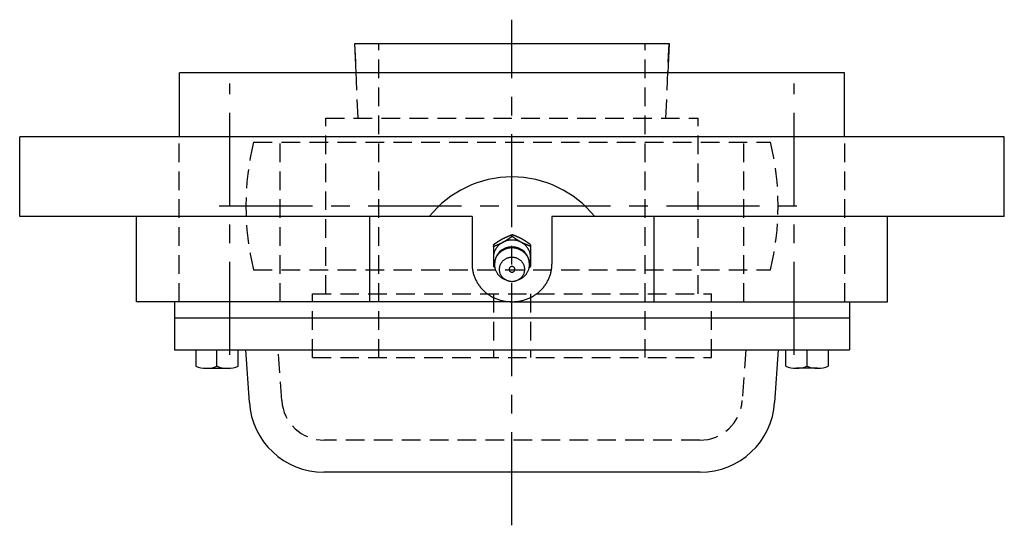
# Model space of a CAD drawing. Extents: x -102 to 237, y -102 to 238.
# Tile 10 of 10: x -92 to 93, y 143 to 238. Entities that reach past the tile are written whole.
import ezdxf

# ---------------------------------------------------------------- set-up
doc = ezdxf.new("R2010")
doc.units = 0
doc.header["$LTSCALE"] = 14
doc.linetypes.add('CENTER', pattern=[2, 1.25, -0.25, 0.25, -0.25])
doc.linetypes.add('HIDDEN', pattern=[0.375, 0.25, -0.125])
doc.layers.get('0').update_dxf_attribs({"linetype": 'CONTINUOUS'})
doc.layers.add('CENTER', color=1, linetype='CENTER')
doc.layers.add('HIDDEN', color=3, linetype='HIDDEN')

msp = doc.modelspace()

# ---------------------------------------------------------------- linework, layer by layer
for p, q in [((-29.27, 227.5), (-29.5, 233)), ((-29.5, 233), (29.5, 233)), ((29.5, 233), (29.27, 227.5)), ((-62.5, 215.5), (-62.5, 227.5)), ((62.5, 227.5), (-62.5, 227.5)), ((62.5, 215.5), (62.5, 227.5)), ((92.5, 215.5), (-92.5, 215.5)), ((-92.5, 200.5), (-92.5, 215.5)), ((92.5, 200.5), (92.5, 215.5)), ((-7.5, 200.5), (-92.5, 200.5)), ((-70.53, 184.5), (-70.53, 200.5)), ((-26.73, 184.5), (-26.73, 200.5)), ((-7.5, 200.5), (-7.5, 191.55)), ((92.5, 200.5), (7.5, 200.5)), ((7.5, 200.5), (7.5, 191.55)), ((26.73, 184.5), (26.73, 200.5)), ((70.53, 184.5), (70.53, 200.5)), ((-3.5, 195.21), (-3.5, 191.1)), ((3.5, 195.21), (3.5, 191.1)), ((-3.24, 190.91), (-3.5, 191.1)), ((3.24, 190.91), (3.5, 191.1)), ((0, 184.5), (-70.53, 184.5)), ((-63.43, 184.5), (-63.43, 175.5)), ((0, 184.5), (70.53, 184.5)), ((63.43, 184.5), (63.43, 175.5)), ((-63.43, 181.5), (63.43, 181.5)), ((-63.43, 175.5), (63.43, 175.5)), ((-59.43, 175.5), (-59.43, 172.42)), ((-55.43, 172.42), (-55.43, 175.5)), ((-51.43, 172.42), (-51.43, 175.5)), ((-49.35, 165.59), (-50, 175.5)), ((50, 175.5), (49.35, 165.59)), ((51.43, 172.42), (51.43, 175.5)), ((55.43, 172.42), (55.43, 175.5)), ((59.43, 175.5), (59.43, 172.42)), ((-57.43, 172), (-53.43, 172)), ((57.43, 172), (53.43, 172)), ((35.38, 152.5), (-35.38, 152.5))]:
    msp.add_line(p, q)
at = {"linetype": 'CONTINUOUS'}
for p, q in [((0, 196.8), (0, 197.11)), ((-0.96, 188.53), (-1.33, 188.68)), ((0.96, 188.53), (1.33, 188.68))]:
    msp.add_line(p, q, dxfattribs=at)
for points in [[(-3.5, 195.21, 0), (-3.48, 195.23, 0), (-3.46, 195.24, 0), (-3.44, 195.26, 0), (-3.42, 195.27, 0), (-3.4, 195.29, 0), (-3.38, 195.3, 0), (-3.36, 195.32, 0), (-3.34, 195.33, 0), (-3.31, 195.34, 0), (-3.29, 195.36, 0), (-3.27, 195.37, 0), (-3.25, 195.39, 0), (-3.23, 195.4, 0), (-3.21, 195.42, 0), (-3.19, 195.43, 0), (-3.17, 195.45, 0), (-3.15, 195.46, 0), (-3.13, 195.48, 0), (-3.11, 195.49, 0), (-3.09, 195.5, 0), (-3.07, 195.52, 0), (-3.05, 195.53, 0), (-3.03, 195.55, 0), (-3.01, 195.56, 0), (-2.99, 195.58, 0), (-2.96, 195.59, 0), (-2.94, 195.61, 0), (-2.92, 195.62, 0), (-2.9, 195.63, 0), (-2.88, 195.65, 0), (-2.86, 195.66, 0), (-2.84, 195.68, 0), (-2.82, 195.69, 0), (-2.8, 195.71, 0), (-2.78, 195.72, 0), (-2.76, 195.73, 0), (-2.74, 195.75, 0), (-2.71, 195.76, 0), (-2.69, 195.78, 0), (-2.67, 195.79, 0), (-2.65, 195.8, 0), (-2.63, 195.82, 0), (-2.61, 195.83, 0), (-2.59, 195.85, 0), (-2.57, 195.86, 0), (-2.55, 195.87, 0), (-2.53, 195.89, 0), (-2.51, 195.9, 0), (-2.48, 195.91, 0), (-2.46, 195.93, 0), (-2.44, 195.94, 0), (-2.42, 195.96, 0), (-2.4, 195.97, 0), (-2.38, 195.98, 0), (-2.36, 196, 0), (-2.34, 196.01, 0), (-2.31, 196.02, 0), (-2.29, 196.03, 0), (-2.27, 196.05, 0), (-2.25, 196.06, 0), (-2.23, 196.07, 0), (-2.21, 196.09, 0), (-2.19, 196.1, 0), (-2.16, 196.11, 0), (-2.14, 196.13, 0), (-2.12, 196.14, 0), (-2.1, 196.15, 0), (-2.08, 196.16, 0), (-2.06, 196.18, 0), (-2.03, 196.19, 0), (-2.01, 196.2, 0), (-1.99, 196.21, 0), (-1.97, 196.23, 0), (-1.95, 196.24, 0), (-1.93, 196.25, 0), (-1.9, 196.26, 0), (-1.88, 196.28, 0), (-1.86, 196.29, 0), (-1.84, 196.3, 0), (-1.82, 196.31, 0), (-1.79, 196.32, 0), (-1.77, 196.34, 0), (-1.75, 196.35, 0), (-1.73, 196.36, 0), (-1.71, 196.37, 0), (-1.68, 196.38, 0), (-1.66, 196.39, 0), (-1.64, 196.41, 0), (-1.62, 196.42, 0), (-1.59, 196.43, 0), (-1.57, 196.44, 0), (-1.55, 196.45, 0), (-1.53, 196.46, 0), (-1.5, 196.47, 0), (-1.48, 196.48, 0), (-1.46, 196.49, 0), (-1.44, 196.5, 0), (-1.41, 196.52, 0), (-1.39, 196.53, 0), (-1.37, 196.54, 0), (-1.35, 196.55, 0), (-1.32, 196.56, 0), (-1.3, 196.57, 0), (-1.28, 196.58, 0), (-1.26, 196.59, 0), (-1.23, 196.6, 0), (-1.21, 196.61, 0), (-1.19, 196.62, 0), (-1.16, 196.63, 0), (-1.14, 196.64, 0), (-1.12, 196.65, 0), (-1.1, 196.66, 0), (-1.07, 196.67, 0), (-1.05, 196.68, 0), (-1.03, 196.69, 0), (-1, 196.7, 0), (-0.98, 196.71, 0), (-0.96, 196.72, 0), (-0.93, 196.73, 0), (-0.91, 196.74, 0), (-0.89, 196.75, 0), (-0.86, 196.76, 0), (-0.84, 196.77, 0), (-0.82, 196.78, 0), (-0.8, 196.79, 0), (-0.77, 196.8, 0), (-0.75, 196.81, 0), (-0.73, 196.82, 0), (-0.7, 196.83, 0), (-0.68, 196.84, 0), (-0.66, 196.85, 0), (-0.63, 196.86, 0), (-0.61, 196.87, 0), (-0.59, 196.88, 0), (-0.56, 196.89, 0), (-0.54, 196.9, 0), (-0.52, 196.91, 0), (-0.49, 196.92, 0), (-0.47, 196.93, 0), (-0.45, 196.94, 0), (-0.42, 196.94, 0), (-0.4, 196.96, 0), (-0.38, 196.96, 0), (-0.35, 196.97, 0), (-0.33, 196.98, 0), (-0.3, 196.99, 0), (-0.28, 197, 0), (-0.26, 197.01, 0), (-0.23, 197.02, 0), (-0.21, 197.03, 0), (-0.19, 197.04, 0), (-0.16, 197.05, 0), (-0.14, 197.06, 0), (-0.12, 197.07, 0), (-0.09, 197.08, 0), (-0.07, 197.09, 0), (-0.05, 197.09, 0), (-0.02, 197.1, 0), (0, 197.11, 0)], [(-3.5, 194.9, 0), (-3.48, 194.91, 0), (-3.45, 194.92, 0), (-3.43, 194.93, 0), (-3.41, 194.94, 0), (-3.38, 194.95, 0), (-3.36, 194.96, 0), (-3.34, 194.97, 0), (-3.31, 194.97, 0), (-3.29, 194.98, 0), (-3.27, 194.99, 0), (-3.24, 195, 0), (-3.22, 195.01, 0), (-3.19, 195.02, 0), (-3.17, 195.03, 0), (-3.15, 195.04, 0), (-3.12, 195.05, 0), (-3.1, 195.06, 0), (-3.08, 195.07, 0), (-3.05, 195.08, 0), (-3.03, 195.09, 0), (-3.01, 195.09, 0), (-2.98, 195.1, 0), (-2.96, 195.11, 0), (-2.94, 195.12, 0), (-2.91, 195.13, 0), (-2.89, 195.14, 0), (-2.87, 195.15, 0), (-2.84, 195.16, 0), (-2.82, 195.17, 0), (-2.8, 195.18, 0), (-2.77, 195.19, 0), (-2.75, 195.2, 0), (-2.73, 195.21, 0), (-2.7, 195.22, 0), (-2.68, 195.23, 0), (-2.66, 195.24, 0), (-2.63, 195.25, 0), (-2.61, 195.26, 0), (-2.59, 195.27, 0), (-2.57, 195.28, 0), (-2.54, 195.29, 0), (-2.52, 195.3, 0), (-2.5, 195.31, 0), (-2.47, 195.32, 0), (-2.45, 195.33, 0), (-2.43, 195.34, 0), (-2.4, 195.35, 0), (-2.38, 195.36, 0), (-2.36, 195.37, 0), (-2.34, 195.38, 0), (-2.31, 195.39, 0), (-2.29, 195.4, 0), (-2.27, 195.41, 0), (-2.24, 195.42, 0), (-2.22, 195.43, 0), (-2.2, 195.44, 0), (-2.18, 195.45, 0), (-2.15, 195.46, 0), (-2.13, 195.47, 0), (-2.11, 195.48, 0), (-2.08, 195.5, 0), (-2.06, 195.51, 0), (-2.04, 195.52, 0), (-2.02, 195.53, 0), (-1.99, 195.54, 0), (-1.97, 195.55, 0), (-1.95, 195.56, 0), (-1.93, 195.57, 0), (-1.9, 195.58, 0), (-1.88, 195.59, 0), (-1.86, 195.61, 0), (-1.84, 195.62, 0), (-1.82, 195.63, 0), (-1.79, 195.64, 0), (-1.77, 195.65, 0), (-1.75, 195.66, 0), (-1.73, 195.68, 0), (-1.7, 195.69, 0), (-1.68, 195.7, 0), (-1.66, 195.71, 0), (-1.64, 195.72, 0), (-1.62, 195.74, 0), (-1.6, 195.75, 0), (-1.57, 195.76, 0), (-1.55, 195.77, 0), (-1.53, 195.78, 0), (-1.51, 195.8, 0), (-1.49, 195.81, 0), (-1.46, 195.82, 0), (-1.44, 195.83, 0), (-1.42, 195.85, 0), (-1.4, 195.86, 0), (-1.38, 195.87, 0), (-1.36, 195.88, 0), (-1.33, 195.9, 0), (-1.31, 195.91, 0), (-1.29, 195.92, 0), (-1.27, 195.94, 0), (-1.25, 195.95, 0), (-1.23, 195.96, 0), (-1.21, 195.98, 0), (-1.19, 195.99, 0), (-1.16, 196, 0), (-1.14, 196.02, 0), (-1.12, 196.03, 0), (-1.1, 196.04, 0), (-1.08, 196.06, 0), (-1.06, 196.07, 0), (-1.04, 196.08, 0), (-1.02, 196.1, 0), (-0.99, 196.11, 0), (-0.97, 196.12, 0), (-0.95, 196.14, 0), (-0.93, 196.15, 0), (-0.91, 196.17, 0), (-0.89, 196.18, 0), (-0.87, 196.19, 0), (-0.85, 196.21, 0), (-0.83, 196.22, 0), (-0.81, 196.24, 0), (-0.78, 196.25, 0), (-0.76, 196.26, 0), (-0.74, 196.28, 0), (-0.72, 196.29, 0), (-0.7, 196.31, 0), (-0.68, 196.32, 0), (-0.66, 196.33, 0), (-0.64, 196.35, 0), (-0.62, 196.36, 0), (-0.6, 196.38, 0), (-0.58, 196.39, 0), (-0.56, 196.41, 0), (-0.54, 196.42, 0), (-0.51, 196.44, 0), (-0.49, 196.45, 0), (-0.47, 196.46, 0), (-0.45, 196.48, 0), (-0.43, 196.49, 0), (-0.41, 196.51, 0), (-0.39, 196.52, 0), (-0.37, 196.54, 0), (-0.35, 196.55, 0), (-0.33, 196.56, 0), (-0.31, 196.58, 0), (-0.29, 196.59, 0), (-0.27, 196.61, 0), (-0.25, 196.62, 0), (-0.23, 196.64, 0), (-0.21, 196.65, 0), (-0.18, 196.67, 0), (-0.16, 196.68, 0), (-0.14, 196.7, 0), (-0.12, 196.71, 0), (-0.1, 196.73, 0), (-0.08, 196.74, 0), (-0.06, 196.75, 0), (-0.04, 196.77, 0), (-0.02, 196.78, 0), (0, 196.8, 0)], [(3.5, 195.21, 0), (3.48, 195.23, 0), (3.46, 195.24, 0), (3.44, 195.26, 0), (3.42, 195.27, 0), (3.4, 195.29, 0), (3.38, 195.3, 0), (3.36, 195.32, 0), (3.34, 195.33, 0), (3.31, 195.34, 0), (3.29, 195.36, 0), (3.27, 195.37, 0), (3.25, 195.39, 0), (3.23, 195.4, 0), (3.21, 195.42, 0), (3.19, 195.43, 0), (3.17, 195.45, 0), (3.15, 195.46, 0), (3.13, 195.48, 0), (3.11, 195.49, 0), (3.09, 195.5, 0), (3.07, 195.52, 0), (3.05, 195.53, 0), (3.03, 195.55, 0), (3.01, 195.56, 0), (2.99, 195.58, 0), (2.96, 195.59, 0), (2.94, 195.61, 0), (2.92, 195.62, 0), (2.9, 195.63, 0), (2.88, 195.65, 0), (2.86, 195.66, 0), (2.84, 195.68, 0), (2.82, 195.69, 0), (2.8, 195.71, 0), (2.78, 195.72, 0), (2.76, 195.73, 0), (2.74, 195.75, 0), (2.71, 195.76, 0), (2.69, 195.78, 0), (2.67, 195.79, 0), (2.65, 195.8, 0), (2.63, 195.82, 0), (2.61, 195.83, 0), (2.59, 195.85, 0), (2.57, 195.86, 0), (2.55, 195.87, 0), (2.53, 195.89, 0), (2.51, 195.9, 0), (2.48, 195.91, 0), (2.46, 195.93, 0), (2.44, 195.94, 0), (2.42, 195.96, 0), (2.4, 195.97, 0), (2.38, 195.98, 0), (2.36, 196, 0), (2.34, 196.01, 0), (2.31, 196.02, 0), (2.29, 196.03, 0), (2.27, 196.05, 0), (2.25, 196.06, 0), (2.23, 196.07, 0), (2.21, 196.09, 0), (2.19, 196.1, 0), (2.16, 196.11, 0), (2.14, 196.13, 0), (2.12, 196.14, 0), (2.1, 196.15, 0), (2.08, 196.16, 0), (2.06, 196.18, 0), (2.03, 196.19, 0), (2.01, 196.2, 0), (1.99, 196.21, 0), (1.97, 196.23, 0), (1.95, 196.24, 0), (1.93, 196.25, 0), (1.9, 196.26, 0), (1.88, 196.28, 0), (1.86, 196.29, 0), (1.84, 196.3, 0), (1.82, 196.31, 0), (1.79, 196.32, 0), (1.77, 196.34, 0), (1.75, 196.35, 0), (1.73, 196.36, 0), (1.71, 196.37, 0), (1.68, 196.38, 0), (1.66, 196.39, 0), (1.64, 196.41, 0), (1.62, 196.42, 0), (1.59, 196.43, 0), (1.57, 196.44, 0), (1.55, 196.45, 0), (1.53, 196.46, 0), (1.5, 196.47, 0), (1.48, 196.48, 0), (1.46, 196.49, 0), (1.44, 196.5, 0), (1.41, 196.52, 0), (1.39, 196.53, 0), (1.37, 196.54, 0), (1.35, 196.55, 0), (1.32, 196.56, 0), (1.3, 196.57, 0), (1.28, 196.58, 0), (1.26, 196.59, 0), (1.23, 196.6, 0), (1.21, 196.61, 0), (1.19, 196.62, 0), (1.16, 196.63, 0), (1.14, 196.64, 0), (1.12, 196.65, 0), (1.1, 196.66, 0), (1.07, 196.67, 0), (1.05, 196.68, 0), (1.03, 196.69, 0), (1, 196.7, 0), (0.98, 196.71, 0), (0.96, 196.72, 0), (0.93, 196.73, 0), (0.91, 196.74, 0), (0.89, 196.75, 0), (0.86, 196.76, 0), (0.84, 196.77, 0), (0.82, 196.78, 0), (0.8, 196.79, 0), (0.77, 196.8, 0), (0.75, 196.81, 0), (0.73, 196.82, 0), (0.7, 196.83, 0), (0.68, 196.84, 0), (0.66, 196.85, 0), (0.63, 196.86, 0), (0.61, 196.87, 0), (0.59, 196.88, 0), (0.56, 196.89, 0), (0.54, 196.9, 0), (0.52, 196.91, 0), (0.49, 196.92, 0), (0.47, 196.93, 0), (0.45, 196.94, 0), (0.42, 196.94, 0), (0.4, 196.96, 0), (0.38, 196.96, 0), (0.35, 196.97, 0), (0.33, 196.98, 0), (0.3, 196.99, 0), (0.28, 197, 0), (0.26, 197.01, 0), (0.23, 197.02, 0), (0.21, 197.03, 0), (0.19, 197.04, 0), (0.16, 197.05, 0), (0.14, 197.06, 0), (0.12, 197.07, 0), (0.09, 197.08, 0), (0.07, 197.09, 0), (0.05, 197.09, 0), (0.02, 197.1, 0), (0, 197.11, 0)], [(3.5, 194.9, 0), (3.48, 194.91, 0), (3.45, 194.92, 0), (3.43, 194.93, 0), (3.41, 194.94, 0), (3.38, 194.95, 0), (3.36, 194.96, 0), (3.34, 194.97, 0), (3.31, 194.97, 0), (3.29, 194.98, 0), (3.27, 194.99, 0), (3.24, 195, 0), (3.22, 195.01, 0), (3.19, 195.02, 0), (3.17, 195.03, 0), (3.15, 195.04, 0), (3.12, 195.05, 0), (3.1, 195.06, 0), (3.08, 195.07, 0), (3.05, 195.08, 0), (3.03, 195.09, 0), (3.01, 195.09, 0), (2.98, 195.1, 0), (2.96, 195.11, 0), (2.94, 195.12, 0), (2.91, 195.13, 0), (2.89, 195.14, 0), (2.87, 195.15, 0), (2.84, 195.16, 0), (2.82, 195.17, 0), (2.8, 195.18, 0), (2.77, 195.19, 0), (2.75, 195.2, 0), (2.73, 195.21, 0), (2.7, 195.22, 0), (2.68, 195.23, 0), (2.66, 195.24, 0), (2.63, 195.25, 0), (2.61, 195.26, 0), (2.59, 195.27, 0), (2.57, 195.28, 0), (2.54, 195.29, 0), (2.52, 195.3, 0), (2.5, 195.31, 0), (2.47, 195.32, 0), (2.45, 195.33, 0), (2.43, 195.34, 0), (2.4, 195.35, 0), (2.38, 195.36, 0), (2.36, 195.37, 0), (2.34, 195.38, 0), (2.31, 195.39, 0), (2.29, 195.4, 0), (2.27, 195.41, 0), (2.24, 195.42, 0), (2.22, 195.43, 0), (2.2, 195.44, 0), (2.18, 195.45, 0), (2.15, 195.46, 0), (2.13, 195.47, 0), (2.11, 195.48, 0), (2.08, 195.5, 0), (2.06, 195.51, 0), (2.04, 195.52, 0), (2.02, 195.53, 0), (1.99, 195.54, 0), (1.97, 195.55, 0), (1.95, 195.56, 0), (1.93, 195.57, 0), (1.9, 195.58, 0), (1.88, 195.59, 0), (1.86, 195.61, 0), (1.84, 195.62, 0), (1.82, 195.63, 0), (1.79, 195.64, 0), (1.77, 195.65, 0), (1.75, 195.66, 0), (1.73, 195.68, 0), (1.7, 195.69, 0), (1.68, 195.7, 0), (1.66, 195.71, 0), (1.64, 195.72, 0), (1.62, 195.74, 0), (1.6, 195.75, 0), (1.57, 195.76, 0), (1.55, 195.77, 0), (1.53, 195.78, 0), (1.51, 195.8, 0), (1.49, 195.81, 0), (1.46, 195.82, 0), (1.44, 195.83, 0), (1.42, 195.85, 0), (1.4, 195.86, 0), (1.38, 195.87, 0), (1.36, 195.88, 0), (1.33, 195.9, 0), (1.31, 195.91, 0), (1.29, 195.92, 0), (1.27, 195.94, 0), (1.25, 195.95, 0), (1.23, 195.96, 0), (1.21, 195.98, 0), (1.19, 195.99, 0), (1.16, 196, 0), (1.14, 196.02, 0), (1.12, 196.03, 0), (1.1, 196.04, 0), (1.08, 196.06, 0), (1.06, 196.07, 0), (1.04, 196.08, 0), (1.02, 196.1, 0), (0.99, 196.11, 0), (0.97, 196.12, 0), (0.95, 196.14, 0), (0.93, 196.15, 0), (0.91, 196.17, 0), (0.89, 196.18, 0), (0.87, 196.19, 0), (0.85, 196.21, 0), (0.83, 196.22, 0), (0.81, 196.24, 0), (0.78, 196.25, 0), (0.76, 196.26, 0), (0.74, 196.28, 0), (0.72, 196.29, 0), (0.7, 196.31, 0), (0.68, 196.32, 0), (0.66, 196.33, 0), (0.64, 196.35, 0), (0.62, 196.36, 0), (0.6, 196.38, 0), (0.58, 196.39, 0), (0.56, 196.41, 0), (0.54, 196.42, 0), (0.51, 196.44, 0), (0.49, 196.45, 0), (0.47, 196.46, 0), (0.45, 196.48, 0), (0.43, 196.49, 0), (0.41, 196.51, 0), (0.39, 196.52, 0), (0.37, 196.54, 0), (0.35, 196.55, 0), (0.33, 196.56, 0), (0.31, 196.58, 0), (0.29, 196.59, 0), (0.27, 196.61, 0), (0.25, 196.62, 0), (0.23, 196.64, 0), (0.21, 196.65, 0), (0.18, 196.67, 0), (0.16, 196.68, 0), (0.14, 196.7, 0), (0.12, 196.71, 0), (0.1, 196.73, 0), (0.08, 196.74, 0), (0.06, 196.75, 0), (0.04, 196.77, 0), (0.02, 196.78, 0), (0, 196.8, 0)], [(-7.5, 191.55, 0), (-7.5, 191.38, 0), (-7.49, 191.2, 0), (-7.48, 191.03, 0), (-7.46, 190.86, 0), (-7.44, 190.69, 0), (-7.42, 190.51, 0), (-7.39, 190.34, 0), (-7.36, 190.17, 0), (-7.32, 190, 0), (-7.28, 189.84, 0), (-7.23, 189.67, 0), (-7.18, 189.5, 0), (-7.12, 189.34, 0), (-7.06, 189.17, 0), (-7, 189.01, 0), (-6.93, 188.85, 0), (-6.86, 188.69, 0), (-6.78, 188.53, 0), (-6.7, 188.38, 0), (-6.61, 188.22, 0), (-6.53, 188.07, 0), (-6.43, 187.92, 0), (-6.34, 187.78, 0), (-6.24, 187.63, 0), (-6.13, 187.49, 0), (-6.02, 187.35, 0), (-5.91, 187.21, 0), (-5.8, 187.08, 0), (-5.68, 186.94, 0), (-5.56, 186.81, 0), (-5.43, 186.69, 0), (-5.3, 186.56, 0), (-5.17, 186.44, 0), (-5.04, 186.33, 0), (-4.9, 186.21, 0), (-4.76, 186.1, 0), (-4.61, 185.99, 0), (-4.47, 185.89, 0), (-4.32, 185.79, 0), (-4.17, 185.69, 0), (-4.01, 185.59, 0), (-3.86, 185.5, 0), (-3.7, 185.42, 0), (-3.54, 185.33, 0), (-3.37, 185.25, 0), (-3.21, 185.18, 0), (-3.04, 185.1, 0), (-2.87, 185.04, 0), (-2.7, 184.97, 0), (-2.53, 184.91, 0), (-2.35, 184.86, 0), (-2.18, 184.8, 0), (-2, 184.75, 0), (-1.82, 184.71, 0), (-1.64, 184.67, 0), (-1.46, 184.63, 0), (-1.28, 184.6, 0), (-1.1, 184.58, 0), (-0.92, 184.55, 0), (-0.74, 184.53, 0), (-0.55, 184.52, 0), (-0.37, 184.51, 0), (-0.18, 184.5, 0), (0, 184.5, 0), (0.18, 184.5, 0), (0.37, 184.51, 0), (0.55, 184.52, 0), (0.74, 184.53, 0), (0.92, 184.55, 0), (1.1, 184.58, 0), (1.28, 184.6, 0), (1.46, 184.63, 0), (1.64, 184.67, 0), (1.82, 184.71, 0), (2, 184.75, 0), (2.18, 184.8, 0), (2.35, 184.86, 0), (2.53, 184.91, 0), (2.7, 184.97, 0), (2.87, 185.04, 0), (3.04, 185.1, 0), (3.21, 185.18, 0), (3.37, 185.25, 0), (3.54, 185.33, 0), (3.7, 185.42, 0), (3.86, 185.5, 0), (4.01, 185.59, 0), (4.17, 185.69, 0), (4.32, 185.79, 0), (4.47, 185.89, 0), (4.61, 185.99, 0), (4.76, 186.1, 0), (4.9, 186.21, 0), (5.04, 186.33, 0), (5.17, 186.44, 0), (5.3, 186.56, 0), (5.43, 186.69, 0), (5.56, 186.81, 0), (5.68, 186.94, 0), (5.8, 187.08, 0), (5.91, 187.21, 0), (6.02, 187.35, 0), (6.13, 187.49, 0), (6.24, 187.63, 0), (6.34, 187.78, 0), (6.43, 187.92, 0), (6.53, 188.07, 0), (6.61, 188.22, 0), (6.7, 188.38, 0), (6.78, 188.53, 0), (6.86, 188.69, 0), (6.93, 188.85, 0), (7, 189.01, 0), (7.06, 189.17, 0), (7.12, 189.34, 0), (7.18, 189.5, 0), (7.23, 189.67, 0), (7.28, 189.84, 0), (7.32, 190, 0), (7.36, 190.17, 0), (7.39, 190.34, 0), (7.42, 190.51, 0), (7.44, 190.69, 0), (7.46, 190.86, 0), (7.48, 191.03, 0), (7.49, 191.2, 0), (7.5, 191.38, 0), (7.5, 191.55, 0)]]:
    msp.add_polyline3d(points)
for points in [[(3.29, 191.71, 0), (3.33, 191.8, 0), (3.36, 191.89, 0), (3.39, 191.99, 0), (3.41, 192.08, 0), (3.43, 192.18, 0), (3.45, 192.28, 0), (3.47, 192.37, 0), (3.48, 192.47, 0), (3.49, 192.57, 0), (3.5, 192.67, 0), (3.5, 192.77, 0), (3.5, 192.86, 0), (3.5, 192.96, 0), (3.49, 193.06, 0), (3.48, 193.16, 0), (3.47, 193.26, 0), (3.45, 193.35, 0), (3.43, 193.45, 0), (3.41, 193.55, 0), (3.39, 193.64, 0), (3.36, 193.74, 0), (3.33, 193.83, 0), (3.3, 193.93, 0), (3.26, 194.02, 0), (3.22, 194.11, 0), (3.18, 194.2, 0), (3.13, 194.29, 0), (3.08, 194.37, 0), (3.03, 194.46, 0), (2.98, 194.54, 0), (2.92, 194.63, 0), (2.86, 194.71, 0), (2.8, 194.79, 0), (2.74, 194.87, 0), (2.67, 194.94, 0), (2.6, 195.02, 0), (2.53, 195.09, 0), (2.46, 195.16, 0), (2.38, 195.23, 0), (2.3, 195.29, 0), (2.22, 195.36, 0), (2.14, 195.42, 0), (2.06, 195.48, 0), (1.97, 195.53, 0), (1.88, 195.59, 0), (1.8, 195.64, 0), (1.7, 195.69, 0), (1.61, 195.74, 0), (1.52, 195.78, 0), (1.42, 195.82, 0), (1.33, 195.86, 0), (1.23, 195.9, 0), (1.13, 195.93, 0), (1.03, 195.96, 0), (0.93, 195.99, 0), (0.83, 196.01, 0), (0.73, 196.03, 0), (0.63, 196.05, 0), (0.52, 196.07, 0), (0.42, 196.08, 0), (0.31, 196.09, 0), (0.21, 196.1, 0), (0.1, 196.1, 0), (0, 196.1, 0), (-0.1, 196.1, 0), (-0.21, 196.1, 0), (-0.31, 196.09, 0), (-0.42, 196.08, 0), (-0.52, 196.07, 0), (-0.63, 196.05, 0), (-0.73, 196.03, 0), (-0.83, 196.01, 0), (-0.93, 195.99, 0), (-1.03, 195.96, 0), (-1.13, 195.93, 0), (-1.23, 195.9, 0), (-1.33, 195.86, 0), (-1.42, 195.82, 0), (-1.52, 195.78, 0), (-1.61, 195.74, 0), (-1.7, 195.69, 0), (-1.8, 195.64, 0), (-1.88, 195.59, 0), (-1.97, 195.53, 0), (-2.06, 195.48, 0), (-2.14, 195.42, 0), (-2.22, 195.36, 0), (-2.3, 195.29, 0), (-2.38, 195.23, 0), (-2.46, 195.16, 0), (-2.53, 195.09, 0), (-2.6, 195.02, 0), (-2.67, 194.94, 0), (-2.74, 194.87, 0), (-2.8, 194.79, 0), (-2.86, 194.71, 0), (-2.92, 194.63, 0), (-2.98, 194.54, 0), (-3.03, 194.46, 0), (-3.08, 194.37, 0), (-3.13, 194.29, 0), (-3.18, 194.2, 0), (-3.22, 194.11, 0), (-3.26, 194.02, 0), (-3.3, 193.93, 0), (-3.33, 193.83, 0), (-3.36, 193.74, 0), (-3.39, 193.64, 0), (-3.41, 193.55, 0), (-3.43, 193.45, 0), (-3.45, 193.35, 0), (-3.47, 193.26, 0), (-3.48, 193.16, 0), (-3.49, 193.06, 0), (-3.5, 192.96, 0), (-3.5, 192.86, 0), (-3.5, 192.77, 0), (-3.5, 192.67, 0), (-3.49, 192.57, 0), (-3.48, 192.47, 0), (-3.47, 192.37, 0), (-3.45, 192.28, 0), (-3.43, 192.18, 0), (-3.41, 192.08, 0), (-3.39, 191.99, 0), (-3.36, 191.89, 0), (-3.33, 191.8, 0), (-3.29, 191.71, 0)], [(1.33, 188.68, 0), (1.45, 188.73, 0), (1.58, 188.79, 0), (1.7, 188.86, 0), (1.82, 188.93, 0), (1.93, 189, 0), (2.05, 189.08, 0), (2.16, 189.17, 0), (2.26, 189.26, 0), (2.36, 189.35, 0), (2.46, 189.44, 0), (2.55, 189.55, 0), (2.64, 189.65, 0), (2.72, 189.76, 0), (2.79, 189.87, 0), (2.87, 189.98, 0), (2.93, 190.1, 0), (3, 190.22, 0), (3.05, 190.34, 0), (3.1, 190.46, 0), (3.15, 190.59, 0), (3.19, 190.71, 0), (3.22, 190.84, 0), (3.25, 190.97, 0), (3.27, 191.1, 0), (3.29, 191.23, 0), (3.3, 191.36, 0), (3.3, 191.5, 0), (3.3, 191.63, 0), (3.29, 191.76, 0), (3.28, 191.89, 0), (3.26, 192.02, 0), (3.23, 192.15, 0), (3.2, 192.28, 0), (3.16, 192.41, 0), (3.12, 192.53, 0), (3.07, 192.66, 0), (3.01, 192.78, 0), (2.95, 192.9, 0), (2.89, 193.02, 0), (2.82, 193.13, 0), (2.74, 193.24, 0), (2.66, 193.35, 0), (2.58, 193.46, 0), (2.48, 193.56, 0), (2.39, 193.65, 0), (2.29, 193.75, 0), (2.19, 193.84, 0), (2.08, 193.92, 0), (1.97, 194, 0), (1.85, 194.08, 0), (1.74, 194.15, 0), (1.62, 194.22, 0), (1.49, 194.28, 0), (1.36, 194.34, 0), (1.24, 194.39, 0), (1.1, 194.44, 0), (0.97, 194.48, 0), (0.83, 194.52, 0), (0.7, 194.55, 0), (0.56, 194.57, 0), (0.42, 194.59, 0), (0.28, 194.61, 0), (0.14, 194.61, 0), (0, 194.62, 0), (-0.14, 194.61, 0), (-0.28, 194.61, 0), (-0.42, 194.59, 0), (-0.56, 194.57, 0), (-0.7, 194.55, 0), (-0.83, 194.52, 0), (-0.97, 194.48, 0), (-1.1, 194.44, 0), (-1.24, 194.39, 0), (-1.36, 194.34, 0), (-1.49, 194.28, 0), (-1.62, 194.22, 0), (-1.74, 194.15, 0), (-1.85, 194.08, 0), (-1.97, 194, 0), (-2.08, 193.92, 0), (-2.19, 193.84, 0), (-2.29, 193.75, 0), (-2.39, 193.65, 0), (-2.48, 193.56, 0), (-2.58, 193.46, 0), (-2.66, 193.35, 0), (-2.74, 193.24, 0), (-2.82, 193.13, 0), (-2.89, 193.02, 0), (-2.95, 192.9, 0), (-3.01, 192.78, 0), (-3.07, 192.66, 0), (-3.12, 192.53, 0), (-3.16, 192.41, 0), (-3.2, 192.28, 0), (-3.23, 192.15, 0), (-3.26, 192.02, 0), (-3.28, 191.89, 0), (-3.29, 191.76, 0), (-3.3, 191.63, 0), (-3.3, 191.5, 0), (-3.3, 191.36, 0), (-3.29, 191.23, 0), (-3.27, 191.1, 0), (-3.25, 190.97, 0), (-3.22, 190.84, 0), (-3.19, 190.71, 0), (-3.15, 190.59, 0), (-3.1, 190.46, 0), (-3.05, 190.34, 0), (-3, 190.22, 0), (-2.93, 190.1, 0), (-2.87, 189.98, 0), (-2.79, 189.87, 0), (-2.72, 189.76, 0), (-2.64, 189.65, 0), (-2.55, 189.55, 0), (-2.46, 189.44, 0), (-2.36, 189.35, 0), (-2.26, 189.26, 0), (-2.16, 189.17, 0), (-2.05, 189.08, 0), (-1.93, 189, 0), (-1.82, 188.93, 0), (-1.7, 188.86, 0), (-1.58, 188.79, 0), (-1.45, 188.73, 0), (-1.33, 188.68, 0)], [(2.4, 190.59, 0), (2.4, 190.7, 0), (2.39, 190.81, 0), (2.37, 190.92, 0), (2.35, 191.03, 0), (2.33, 191.14, 0), (2.3, 191.25, 0), (2.26, 191.35, 0), (2.22, 191.46, 0), (2.17, 191.56, 0), (2.12, 191.66, 0), (2.06, 191.75, 0), (2, 191.85, 0), (1.93, 191.94, 0), (1.86, 192.02, 0), (1.78, 192.11, 0), (1.7, 192.19, 0), (1.61, 192.26, 0), (1.52, 192.34, 0), (1.43, 192.4, 0), (1.33, 192.47, 0), (1.23, 192.53, 0), (1.13, 192.58, 0), (1.03, 192.63, 0), (0.92, 192.68, 0), (0.81, 192.72, 0), (0.7, 192.75, 0), (0.58, 192.78, 0), (0.47, 192.81, 0), (0.35, 192.82, 0), (0.24, 192.84, 0), (0.12, 192.84, 0), (0, 192.85, 0), (-0.12, 192.84, 0), (-0.24, 192.84, 0), (-0.35, 192.82, 0), (-0.47, 192.81, 0), (-0.58, 192.78, 0), (-0.7, 192.75, 0), (-0.81, 192.72, 0), (-0.92, 192.68, 0), (-1.03, 192.63, 0), (-1.13, 192.58, 0), (-1.23, 192.53, 0), (-1.33, 192.47, 0), (-1.43, 192.4, 0), (-1.52, 192.34, 0), (-1.61, 192.26, 0), (-1.7, 192.19, 0), (-1.78, 192.11, 0), (-1.86, 192.02, 0), (-1.93, 191.94, 0), (-2, 191.85, 0), (-2.06, 191.75, 0), (-2.12, 191.66, 0), (-2.17, 191.56, 0), (-2.22, 191.46, 0), (-2.26, 191.35, 0), (-2.3, 191.25, 0), (-2.33, 191.14, 0), (-2.35, 191.03, 0), (-2.37, 190.92, 0), (-2.39, 190.81, 0), (-2.4, 190.7, 0), (-2.4, 190.59, 0), (-2.4, 190.48, 0), (-2.39, 190.37, 0), (-2.37, 190.26, 0), (-2.35, 190.15, 0), (-2.33, 190.04, 0), (-2.3, 189.94, 0), (-2.26, 189.83, 0), (-2.22, 189.73, 0), (-2.17, 189.63, 0), (-2.12, 189.53, 0), (-2.06, 189.43, 0), (-2, 189.34, 0), (-1.93, 189.25, 0), (-1.86, 189.16, 0), (-1.78, 189.08, 0), (-1.7, 189, 0), (-1.61, 188.92, 0), (-1.52, 188.85, 0), (-1.43, 188.78, 0), (-1.33, 188.72, 0), (-1.23, 188.66, 0), (-1.13, 188.6, 0), (-1.03, 188.55, 0), (-0.92, 188.51, 0), (-0.81, 188.47, 0), (-0.7, 188.44, 0), (-0.58, 188.41, 0), (-0.47, 188.38, 0), (-0.35, 188.36, 0), (-0.24, 188.35, 0), (-0.12, 188.34, 0), (0, 188.34, 0), (0.12, 188.34, 0), (0.24, 188.35, 0), (0.35, 188.36, 0), (0.47, 188.38, 0), (0.58, 188.41, 0), (0.7, 188.44, 0), (0.81, 188.47, 0), (0.92, 188.51, 0), (1.03, 188.55, 0), (1.13, 188.6, 0), (1.23, 188.66, 0), (1.33, 188.72, 0), (1.43, 188.78, 0), (1.52, 188.85, 0), (1.61, 188.92, 0), (1.7, 189, 0), (1.78, 189.08, 0), (1.86, 189.16, 0), (1.93, 189.25, 0), (2, 189.34, 0), (2.06, 189.43, 0), (2.12, 189.53, 0), (2.17, 189.63, 0), (2.22, 189.73, 0), (2.26, 189.83, 0), (2.3, 189.94, 0), (2.33, 190.04, 0), (2.35, 190.15, 0), (2.37, 190.26, 0), (2.39, 190.37, 0), (2.4, 190.48, 0), (2.4, 190.59, 0)], [(0.55, 190.59, 0), (0.55, 190.62, 0), (0.55, 190.64, 0), (0.55, 190.67, 0), (0.54, 190.69, 0), (0.54, 190.72, 0), (0.53, 190.74, 0), (0.52, 190.77, 0), (0.51, 190.79, 0), (0.5, 190.82, 0), (0.49, 190.84, 0), (0.48, 190.86, 0), (0.46, 190.88, 0), (0.45, 190.9, 0), (0.43, 190.92, 0), (0.41, 190.94, 0), (0.39, 190.96, 0), (0.37, 190.98, 0), (0.35, 191, 0), (0.33, 191.01, 0), (0.31, 191.03, 0), (0.29, 191.04, 0), (0.26, 191.05, 0), (0.24, 191.06, 0), (0.21, 191.07, 0), (0.19, 191.08, 0), (0.16, 191.09, 0), (0.13, 191.1, 0), (0.11, 191.1, 0), (0.08, 191.11, 0), (0.05, 191.11, 0), (0.03, 191.11, 0), (0, 191.11, 0), (-0.03, 191.11, 0), (-0.05, 191.11, 0), (-0.08, 191.11, 0), (-0.11, 191.1, 0), (-0.13, 191.1, 0), (-0.16, 191.09, 0), (-0.19, 191.08, 0), (-0.21, 191.07, 0), (-0.24, 191.06, 0), (-0.26, 191.05, 0), (-0.29, 191.04, 0), (-0.31, 191.03, 0), (-0.33, 191.01, 0), (-0.35, 191, 0), (-0.37, 190.98, 0), (-0.39, 190.96, 0), (-0.41, 190.94, 0), (-0.43, 190.92, 0), (-0.45, 190.9, 0), (-0.46, 190.88, 0), (-0.48, 190.86, 0), (-0.49, 190.84, 0), (-0.5, 190.82, 0), (-0.51, 190.79, 0), (-0.52, 190.77, 0), (-0.53, 190.74, 0), (-0.54, 190.72, 0), (-0.54, 190.69, 0), (-0.55, 190.67, 0), (-0.55, 190.64, 0), (-0.55, 190.62, 0), (-0.55, 190.59, 0), (-0.55, 190.57, 0), (-0.55, 190.54, 0), (-0.55, 190.52, 0), (-0.54, 190.49, 0), (-0.54, 190.47, 0), (-0.53, 190.44, 0), (-0.52, 190.42, 0), (-0.51, 190.39, 0), (-0.5, 190.37, 0), (-0.49, 190.35, 0), (-0.48, 190.32, 0), (-0.46, 190.3, 0), (-0.45, 190.28, 0), (-0.43, 190.26, 0), (-0.41, 190.24, 0), (-0.39, 190.22, 0), (-0.37, 190.21, 0), (-0.35, 190.19, 0), (-0.33, 190.17, 0), (-0.31, 190.16, 0), (-0.29, 190.15, 0), (-0.26, 190.13, 0), (-0.24, 190.12, 0), (-0.21, 190.11, 0), (-0.19, 190.1, 0), (-0.16, 190.09, 0), (-0.13, 190.09, 0), (-0.11, 190.08, 0), (-0.08, 190.08, 0), (-0.05, 190.07, 0), (-0.03, 190.07, 0), (0, 190.07, 0), (0.03, 190.07, 0), (0.05, 190.07, 0), (0.08, 190.08, 0), (0.11, 190.08, 0), (0.13, 190.09, 0), (0.16, 190.09, 0), (0.19, 190.1, 0), (0.21, 190.11, 0), (0.24, 190.12, 0), (0.26, 190.13, 0), (0.29, 190.15, 0), (0.31, 190.16, 0), (0.33, 190.17, 0), (0.35, 190.19, 0), (0.37, 190.21, 0), (0.39, 190.22, 0), (0.41, 190.24, 0), (0.43, 190.26, 0), (0.45, 190.28, 0), (0.46, 190.3, 0), (0.48, 190.32, 0), (0.49, 190.35, 0), (0.5, 190.37, 0), (0.51, 190.39, 0), (0.52, 190.42, 0), (0.53, 190.44, 0), (0.54, 190.47, 0), (0.54, 190.49, 0), (0.55, 190.52, 0), (0.55, 190.54, 0), (0.55, 190.57, 0), (0.55, 190.59, 0)]]:
    msp.add_polyline3d(points, dxfattribs=at)
for centre, radius, start, end in [((0, 187.95), 20, 38.8687, 141.1313), ((-57.43, 177.03), 5.03, 246.5549, 293.4451), ((-53.43, 177.03), 5.03, 246.5549, 293.4451), ((53.43, 177.03), 5.03, 246.5549, 293.4451), ((57.43, 177.03), 5.03, 246.5549, 293.4451), ((-35.38, 166.5), 14, 183.7314, 270), ((35.38, 166.5), 14, 270, 356.2686)]:
    msp.add_arc(centre, radius, start, end)
msp.add_arc((0, 191.52), 3.3, 0, 180, dxfattribs=at)
at = {"layer": 'CENTER'}
for p, q in [((0, 142.5), (0, 237.5)), ((-53.03, 174.5), (-53.03, 225.5)), ((53.03, 174.5), (53.03, 225.5)), ((-55, 202.5), (55, 202.5))]:
    msp.add_line(p, q, dxfattribs=at)
at = {"layer": 'HIDDEN'}
for p, q in [((-29.5, 233), (29.5, 233)), ((-28.92, 219), (-29.5, 233)), ((-25, 174), (-25, 233)), ((25, 174), (25, 233)), ((28.92, 219), (29.5, 233)), ((-35, 219), (35, 219)), ((-35, 186), (-35, 219)), ((35, 186), (35, 219)), ((-62.53, 184.5), (-62.53, 215.5)), ((-43.53, 184.5), (-43.53, 215.5)), ((43.53, 184.5), (43.53, 215.5)), ((62.53, 184.5), (62.53, 215.5)), ((-48.54, 214.5), (48.54, 214.5)), ((-48.54, 190.5), (48.54, 190.5)), ((-37.5, 186), (37.5, 186)), ((-37.5, 174), (-37.5, 186)), ((-3.5, 186), (-3.5, 174)), ((3.5, 186), (3.5, 174)), ((37.5, 174), (37.5, 186)), ((-43.27, 165.94), (-43.94, 175.5)), ((-37.5, 174), (37.5, 174)), ((43.94, 175.5), (43.27, 165.94)), ((35.29, 158.5), (-35.29, 158.5))]:
    msp.add_line(p, q, dxfattribs=at)
for centre, radius, start, end in [((0, 202.5), 50, 166.1135, 193.8865), ((0, 202.5), 50, 346.1135, 13.8865), ((-35.29, 166.5), 8, 184.0042, 270), ((35.29, 166.5), 8, 270, 355.9958)]:
    msp.add_arc(centre, radius, start, end, dxfattribs=at)

doc.saveas('drawing.dxf')
